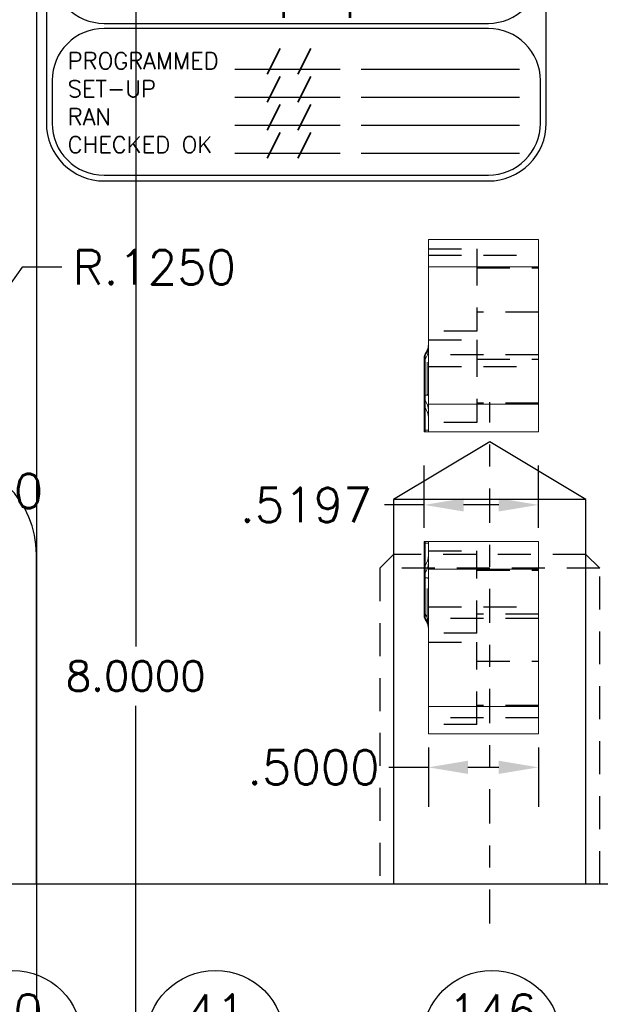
# Model space of a CAD drawing. Header units: inches. Extents: x -77 to 299, y -110 to 144.
# Tile 144 of 256: x 18.1 to 20.74, y -46.2 to -41.72. Entities that reach past the tile are written whole.
import ezdxf
from ezdxf.enums import TextEntityAlignment as Align

# ---------------------------------------------------------------- set-up
doc = ezdxf.new("R2010")
doc.units = ezdxf.units.IN
doc.header["$MEASUREMENT"] = 0
doc.linetypes.add('CENTER', pattern=[0.249, 0.156, -0.031, 0.031, -0.031])
doc.linetypes.add('HIDDEN', pattern=[0.225, 0.15, -0.075])
doc.layers.get('DEFPOINTS').update_dxf_attribs({"color": 8})
for name, color, linetype in [('DSS-M-BA', 74, 'Continuous'), ('DSS-M-C', 74, 'CENTER'), ('DSS-M-H', 4, 'HIDDEN'), ('DSS-M-S', 53, 'Continuous'), ('DST-M-BA', 74, 'Continuous'), ('DST-M-c', 74, 'CENTER'), ('DST-M-H', 4, 'HIDDEN'), ('DST-M-S', 53, 'Continuous'), ('SVD-M-D', 42, 'Continuous'), ('SVD-M-S', 8, 'Continuous'), ('SVE-M-D', 42, 'Continuous'), ('SVE-M-H', 4, 'HIDDEN'), ('SVE-M-S', 8, 'Continuous'), ('SVF-M-M', 233, 'Continuous')]:
    doc.layers.add(name, color=color, linetype=linetype)
doc.styles.add('DIEMAKER', font='SIMPLEX.shx')
doc.styles.add('MONOTXT', font='MONOTXT')
doc.styles.add('R', font='ROMAND.SHX')
doc.styles.get("Standard").update_dxf_attribs({"font": 'txt.shx'})
doc.dimstyles.get("Standard").update_dxf_attribs({"dimtxt": 0.18, "dimasz": 0.18, "dimexe": 0.18, "dimexo": 0.0625, "dimgap": 0.09, "dimtad": 0, "dimtih": 1, "dimtoh": 1, "dimdec": 4, "dimzin": 0, "dimdsep": 46, "dimtxsty": 'Standard', "dimcen": 0.09, "dimadec": 0, "dimazin": 0, "dimtfac": 1, "dimtdec": 4, "dimtofl": 0, "dimtmove": 0, "dimatfit": 3, "dimfxl": 0, "dimtolj": 1, "dimtzin": 0, "dimarcsym": 0})
doc.dimstyles.new('STANDARD$0', dxfattribs={"dimtxt": 0.156, "dimasz": 0.18, "dimexe": 0.18, "dimexo": 0.0625, "dimgap": 0.07, "dimtad": 0, "dimtih": 1, "dimtoh": 1, "dimdec": 4, "dimzin": 4, "dimdsep": 46, "dimtxsty": 'Standard', "dimcen": 0.09, "dimclrd": 2, "dimclre": 2, "dimclrt": 2, "dimadec": 4, "dimazin": 0, "dimtfac": 1, "dimtdec": 4, "dimtofl": 0, "dimtmove": 0, "dimatfit": 3, "dimfxl": 0, "dimtolj": 1, "dimtzin": 0, "dimarcsym": 0})

# ---------------------------------------------------------------- blocks, each defined once
blk = doc.blocks.new('DMDBSPLT')
blk.add_line((0.4831, 0), (-0.4831, 0))
blk.add_circle((0, 0), 0.5)
at = {"flags": 1}
for tag, p in [('H/T', (4.3481, 0.1)), ('XDIM', (0.8518, 0.1)), ('YDIM', (2.7624, 0.1)), ('MATL', (0.5618, -0.3997)), ('ZDIM', (2.1539, -0.4)), ('DE#1', (0, -0.9)), ('DE#2', (0, -1.3)), ('DE#3', (0, -1.7))]:
    blk.add_attdef(tag, p, '', height=0.25, dxfattribs=at)
for tag, p in [('DET#', (0.0048, 0.077)), ('SHT#', (0.0007, -0.3175))]:
    blk.add_attdef(tag, text='', height=0.25).set_placement(p, align=Align.CENTER)
blk.add_attdef('QTY#', text='', height=0.25, dxfattribs=at).set_placement((4.2967, -0.4), align=Align.RIGHT)
blk = doc.blocks.new('DMDT001')
for p, q in [((0.7257, 0.1211), (1.2132, 0.1211)), ((-0.6188, -1.8033), (0.1437, -1.8033)), ((0.295, -1.8033), (1.4368, -1.8033)), ((-0.6188, -2.0057), (0.1437, -2.0057)), ((0.295, -2.0057), (1.4368, -2.0057)), ((-0.6188, -2.2081), (0.1437, -2.2081)), ((0.295, -2.2081), (1.4368, -2.2081)), ((-0.6188, -2.4105), (0.1437, -2.4105)), ((0.295, -2.4105), (1.4368, -2.4105))]:
    blk.add_line(p, q)
for points in [[(-1.5618, -2.6113), (1.2132, -2.6113, 0.414214), (1.6302, -2.1943), (1.6302, 0.4961, 0.414214), (1.2132, 0.9131), (-1.5618, 0.9131, 0.414214), (-1.9788, 0.4961), (-1.9788, -2.1943, 0.414214)], [(-1.5618, -1.4726), (1.2132, -1.4726, 0.414214), (1.5882, -1.0976), (1.5882, 0.4961, 0.414214), (1.2132, 0.8711), (-1.5618, 0.8711, 0.414214), (-1.9368, 0.4961), (-1.9368, -1.0976, 0.414214)], [(-1.5618, -2.5693), (1.2132, -2.5693, 0.414214), (1.5882, -2.1943), (1.5882, -1.8851, 0.414214), (1.2132, -1.5101), (-1.5618, -1.5101, 0.414214), (-1.9368, -1.8851), (-1.9368, -2.1943, 0.414214)]]:
    blk.add_lwpolyline(points, format="xyb", close=True)
for centre, start, end in [((0.7257, 0.4961), 90, 270), ((1.2132, 0.4961), 270, 90)]:
    blk.add_arc(centre, 0.375, start, end)
at = {"color": 42}
for s, height, style, p in [('DETAIL', 0.34395, 'R', (-1.6251, 0.3158)), ('X=', 0.1875, 'MONOTXT', (-1.8306, -0.2918)), ('Y=', 0.1875, 'MONOTXT', (-1.8339, -0.6443)), ('Z=', 0.1875, 'MONOTXT', (-1.8372, -0.9969)), ('REQ', 0.1875, 'MONOTXT', (0.9986, -0.9969)), ('PROGRAMMED', 0.12, 'DIEMAKER', (-1.8247, -1.8035)), ('SET-UP', 0.12, 'DIEMAKER', (-1.8247, -2.0053)), ('RAN', 0.12, 'DIEMAKER', (-1.8247, -2.2071)), ('CHECKED OK', 0.12, 'DIEMAKER', (-1.8247, -2.4089))]:
    blk.add_text(s, height=height, dxfattribs=dict(at, style=style)).set_placement(p)
for p in [(-0.3953, -1.799), (-0.3953, -2.0014), (-0.3953, -2.2038), (-0.3953, -2.4062)]:
    blk.add_text('/ /', height=0.12107).set_placement(p)
at = {"color": 42, "style": 'R', "width": 0.571895}
blk.add_attdef('DET#', text='', height=0.45, dxfattribs=at).set_placement((0.5139, 0.282), (1.4514, 0.282), align=Align.FIT)
at = {"color": 42, "style": 'DIEMAKER'}
for tag, p in [('XDIM', (-1.4342, -0.2918)), ('YDIM', (-1.4375, -0.6443)), ('ZDIM', (-1.4408, -0.9969))]:
    blk.add_attdef(tag, p, '', height=0.1875, dxfattribs=at)
for tag, p in [('MATL', (1.513, -0.2918)), ('H/T', (1.4952, -0.6443)), ('QTY#', (0.8173, -0.9969))]:
    blk.add_attdef(tag, text='', height=0.1875, dxfattribs=at).set_placement(p, align=Align.RIGHT)
at = {"color": 42, "style": 'DIEMAKER', "width": 5.370504, "flags": 4}
blk.add_attdef('DE#1', text='', height=0.1875, dxfattribs=at).set_placement((-1.6994, -1.3715), (1.3694, -1.3715), align=Align.FIT)
at = {"color": 42, "style": 'DIEMAKER', "flags": 5}
for tag, p in [('DE#2', (-1.8615, -2.8611)), ('DE#3', (-1.8533, -3.1611))]:
    blk.add_attdef(tag, p, '', height=0.1875, dxfattribs=at)
blk = doc.blocks.new('*D2630')
at = {"layer": 'DEFPOINTS', "color": 0}
for p in [(18.181, -40.7021), (18.6314, -40.7021), (18.181, -48.7021)]:
    blk.add_point(p, dxfattribs=at)
at = {"layer": 'SVD-M-D', "color": 0, "lineweight": -2}
for p, q in [((18.2279, -40.7021), (18.7664, -40.7021)), ((18.6314, -40.8371), (18.6314, -44.5671)), ((18.6314, -48.5671), (18.6314, -44.8371)), ((18.2279, -48.7021), (18.7664, -48.7021))]:
    blk.add_line(p, q, dxfattribs=at)
at = {"layer": 'SVD-M-D', "color": 0}
for points in [[(18.6089, -40.8371), (18.6539, -40.8371), (18.6314, -40.7021)], [(18.6089, -48.5671), (18.6539, -48.5671), (18.6314, -48.7021)]]:
    blk.add_solid(points, dxfattribs=at)
at = {"layer": 'SVD-M-D', "color": 0, "insert": (18.6314, -44.7021), "char_height": 0.135, "attachment_point": 5}
blk.add_mtext('\\A1;8.0000', dxfattribs=at)
blk = doc.blocks.new('*D2648')
at = {"layer": 'DEFPOINTS', "color": 0}
for p in [(17.9049, -43.1337), (17.8319, -43.2351)]:
    blk.add_point(p, dxfattribs=at)
at = {"layer": 'SVE-M-D', "color": 2, "lineweight": -2}
for p, q in [((18.1152, -42.8415), (18.0101, -42.9876)), ((18.2952, -42.8415), (18.1152, -42.8415)), ((17.8319, -43.3251), (17.8319, -43.1451)), ((17.7419, -43.2351), (17.9219, -43.2351))]:
    blk.add_line(p, q, dxfattribs=at)
at = {"layer": 'SVE-M-D', "color": 2}
blk.add_solid([(17.9857, -42.9701), (18.0344, -43.0051), (17.9049, -43.1337)], dxfattribs=at)
at = {"layer": 'SVE-M-D', "color": 2, "insert": (18.7162, -42.8415), "char_height": 0.156, "attachment_point": 5}
blk.add_mtext('\\A1;R.1250', dxfattribs=at)
blk = doc.blocks.new('*D2650')
at = {"layer": 'DEFPOINTS', "color": 0}
for p in [(16.8819, -43.4851), (16.968, -43.5757)]:
    blk.add_point(p, dxfattribs=at)
at = {"layer": 'SVE-M-D', "color": 2, "lineweight": -2}
for p, q in [((16.8819, -43.5751), (16.8819, -43.3951)), ((16.7919, -43.4851), (16.9719, -43.4851)), ((17.2389, -43.8603), (17.0921, -43.7061)), ((17.4189, -43.8603), (17.2389, -43.8603))]:
    blk.add_line(p, q, dxfattribs=at)
blk.add_arc((16.8819, -43.4851), 0.125, 208.6479, 36.0901, dxfattribs=at)
at = {"layer": 'SVE-M-D', "color": 2}
blk.add_solid([(17.1139, -43.6854), (17.0704, -43.7268), (16.968, -43.5757)], dxfattribs=at)
at = {"layer": 'SVE-M-D', "color": 2, "insert": (17.8399, -43.8603), "char_height": 0.156, "attachment_point": 5}
blk.add_mtext('\\A1;R.1250', dxfattribs=at)
blk = doc.blocks.new('*D2660')
at = {"layer": 'DEFPOINTS', "color": 0}
for p in [(19.9432, -43.9232), (19.9432, -44.09), (20.4629, -44.09)]:
    blk.add_point(p, dxfattribs=at)
at = {"layer": 'SVE-M-D', "color": 2, "lineweight": -2}
for p, q in [((19.9432, -44.0275), (19.9432, -43.7432)), ((20.4629, -44.0275), (20.4629, -43.7432)), ((19.9432, -43.9232), (19.7632, -43.9232)), ((20.2829, -43.9232), (20.1232, -43.9232))]:
    blk.add_line(p, q, dxfattribs=at)
at = {"layer": 'SVE-M-D', "color": 2}
for points in [[(20.1232, -43.8932), (20.1232, -43.9532), (19.9432, -43.9232)], [(20.2829, -43.8932), (20.2829, -43.9532), (20.4629, -43.9232)]]:
    blk.add_solid(points, dxfattribs=at)
at = {"layer": 'SVE-M-D', "color": 2, "insert": (19.4072, -43.9232), "char_height": 0.156, "attachment_point": 5}
blk.add_mtext('\\A1;.5197', dxfattribs=at)
blk = doc.blocks.new('*D2661')
at = {"layer": 'DEFPOINTS', "color": 0}
for p in [(19.9629, -44.965), (20.4629, -44.965), (19.9629, -45.1174)]:
    blk.add_point(p, dxfattribs=at)
at = {"layer": 'SVE-M-D', "color": 2, "lineweight": -2}
for p, q in [((19.9629, -45.0275), (19.9629, -45.2974)), ((20.4629, -45.0275), (20.4629, -45.2974)), ((19.9629, -45.1174), (19.7829, -45.1174)), ((20.2829, -45.1174), (20.1429, -45.1174))]:
    blk.add_line(p, q, dxfattribs=at)
at = {"layer": 'SVE-M-D', "color": 2}
for points in [[(20.1429, -45.0874), (20.1429, -45.1474), (19.9629, -45.1174)], [(20.2829, -45.0874), (20.2829, -45.1474), (20.4629, -45.1174)]]:
    blk.add_solid(points, dxfattribs=at)
at = {"layer": 'SVE-M-D', "color": 2, "insert": (19.4399, -45.1174), "char_height": 0.156, "attachment_point": 5}
blk.add_mtext('\\A1;.5000', dxfattribs=at)

msp = doc.modelspace()

# ---------------------------------------------------------------- linework, layer by layer
at = {"layer": 'DSS-M-BA'}
msp.add_lwpolyline([(18.46978, -40.39236, 0, 0.0567, 0), (18.36153, -40.75427, 0, 0, 0.1481538), (18.88941, -46.05935, 0, 0, 0.1488366)], format="xyseb", dxfattribs=at)
at = {"layer": 'DSS-M-C'}
msp.add_line((20.2419, -45.82856), (20.2419, -43.45606), dxfattribs=at)
at = {"layer": 'DSS-M-H'}
msp.add_line((20.7419, -44.21106), (19.7419, -44.21106), dxfattribs=at)
msp.add_lwpolyline([(20.7419, -45.64856), (20.7419, -44.21106), (20.6794, -44.14856), (19.8044, -44.14856), (19.7419, -44.21106), (19.7419, -45.64856)], dxfattribs=at)
at = {"layer": 'DSS-M-S'}
msp.add_line((20.6794, -43.89856), (19.8044, -43.89856), dxfattribs=at)
msp.add_lwpolyline([(4.2419, -17.89856), (25.2419, -17.89856), (25.2419, -45.64856), (4.2419, -45.64856)], close=True, dxfattribs=at)
msp.add_lwpolyline([(20.6794, -45.64856), (20.6794, -43.89856), (20.2419, -43.63606), (19.8044, -43.89856), (19.8044, -45.64856)], dxfattribs=at)
at = {"layer": 'DST-M-BA'}
msp.add_lwpolyline([(20.14837, -32.32687, 0, 0.0567, 0), (20.10175, -32.70198, 0, 0, 0.0640627), (20.2076, -46.04439, 0, 0, 0.0640627)], format="xyseb", dxfattribs=at)
at = {"layer": 'DST-M-c'}
msp.add_line((20.2419, -45.82856), (20.2419, -43.45606), dxfattribs=at)
at = {"layer": 'DST-M-H'}
msp.add_line((20.7419, -44.21106), (19.7419, -44.21106), dxfattribs=at)
msp.add_lwpolyline([(20.7419, -45.64856), (20.7419, -44.21106), (20.6794, -44.14856), (19.8044, -44.14856), (19.7419, -44.21106), (19.7419, -45.64856)], dxfattribs=at)
at = {"layer": 'DST-M-S'}
msp.add_line((20.6794, -43.89856), (19.8044, -43.89856), dxfattribs=at)
msp.add_lwpolyline([(11.3044, -17.89856), (11.3044, -19.39856, 1), (12.1794, -19.39856), (12.1794, -17.89856), (17.3044, -17.89856), (17.3044, -19.39856, 1), (18.1794, -19.39856), (18.1794, -17.89856), (25.2419, -17.89856), (25.2419, -45.64856), (18.1794, -45.64856), (18.1794, -44.14856, 1), (17.3044, -44.14856), (17.3044, -45.64856), (12.1794, -45.64856), (12.1794, -44.14856, 1), (11.3044, -44.14856), (11.3044, -45.64856), (4.2419, -45.64856), (4.2419, -17.89856)], format="xyb", close=True, dxfattribs=at)
msp.add_lwpolyline([(20.6794, -45.64856), (20.6794, -43.89856), (20.2419, -43.63606), (19.8044, -43.89856), (19.8044, -45.64856)], dxfattribs=at)
at = {"layer": 'SVD-M-S', "color": 1}
msp.add_lwpolyline([(4.80598, -48.70215), (18.18098, -48.70215), (18.18098, -40.70215), (4.80598, -40.70215)], close=True, dxfattribs=at)
at = {"layer": 'SVE-M-H'}
for p, q in [((19.96292, -42.75747), (20.18292, -42.75747)), ((19.96292, -42.78715), (20.46292, -42.78715)), ((20.18292, -42.75747), (20.18292, -42.77504)), ((20.18292, -42.77504), (20.18292, -43.13247)), ((20.18292, -42.84447), (20.46292, -42.84447)), ((20.46292, -43.04547), (20.18292, -43.04547)), ((20.18292, -43.13247), (19.96292, -43.13247)), ((19.96292, -43.17247), (20.18292, -43.17247)), ((20.18292, -43.17247), (20.18292, -43.19004)), ((20.18292, -43.19004), (20.18292, -43.54747)), ((20.46292, -43.23986), (19.96292, -43.23986)), ((20.18292, -43.25947), (20.46292, -43.25947)), ((19.96292, -43.29269), (20.46292, -43.29269)), ((20.46292, -43.46047), (20.18292, -43.46047)), ((20.18292, -43.54747), (19.96292, -43.54747)), ((19.96292, -44.13247), (20.18292, -44.13247)), ((20.18292, -44.50747), (20.18292, -44.13247)), ((20.18292, -44.21947), (20.46292, -44.21947)), ((19.96292, -44.38726), (20.46292, -44.38726)), ((20.46292, -44.44009), (19.96292, -44.44009)), ((20.46292, -44.42047), (20.18292, -44.42047)), ((20.18292, -44.50747), (19.96292, -44.50747)), ((19.96292, -44.54747), (20.18292, -44.54747)), ((20.18292, -44.92247), (20.18292, -44.54747)), ((20.18292, -44.63447), (20.46292, -44.63447)), ((20.46292, -44.83547), (20.18292, -44.83547)), ((20.46292, -44.8928), (19.96292, -44.8928)), ((20.18292, -44.92247), (19.96292, -44.92247))]:
    msp.add_line(p, q, dxfattribs=at)
at = {"layer": 'SVE-M-S', "color": 7, "linetype": 'Continuous', "lineweight": 15}
for p, q in [((19.96292, -42.71497), (20.46292, -42.71497)), ((19.96292, -42.83997), (19.96292, -42.71497)), ((20.46292, -42.71497), (20.46292, -42.83997)), ((19.96292, -42.83997), (20.46292, -42.83997)), ((19.96292, -43.46497), (19.96292, -42.83997)), ((20.46292, -42.83997), (20.46292, -43.46497)), ((19.96176, -43.20349), (19.96268, -43.19776)), ((19.94323, -43.24914), (19.94323, -43.2681)), ((19.94323, -43.43127), (19.94323, -43.24914)), ((19.94333, -43.24838), (19.94373, -43.24623)), ((19.94754, -43.23679), (19.94761, -43.25947)), ((19.94761, -43.25947), (19.94761, -43.44732)), ((19.94323, -43.58997), (19.94323, -43.43127)), ((19.94323, -43.43395), (19.94323, -43.46736)), ((19.94761, -43.44732), (19.94761, -43.48073)), ((19.94761, -43.48073), (19.94761, -43.58249)), ((19.96292, -43.46497), (20.46292, -43.46497)), ((19.96292, -43.58997), (19.96292, -43.46497)), ((20.46292, -43.46497), (20.46292, -43.58997)), ((19.94323, -43.58249), (19.94323, -43.58997)), ((19.94323, -43.58249), (19.94761, -43.58249)), ((19.94761, -43.58997), (19.94323, -43.58997)), ((19.94761, -43.58249), (19.96292, -43.58249)), ((19.94761, -43.58249), (19.94761, -43.58997)), ((19.96292, -43.58997), (19.94761, -43.58997)), ((20.46292, -43.58997), (19.96292, -43.58997)), ((19.94323, -44.09746), (19.94323, -44.08997)), ((19.94323, -44.08997), (19.94323, -44.24868)), ((19.94761, -44.08997), (19.94323, -44.08997)), ((19.94761, -44.09746), (19.94323, -44.09746)), ((19.94761, -44.08997), (19.94761, -44.09746)), ((19.94761, -44.09746), (19.96292, -44.09746)), ((19.94761, -44.09746), (19.94761, -44.19921)), ((20.46292, -44.08997), (19.96292, -44.08997)), ((19.96292, -44.21497), (19.96292, -44.08997)), ((20.46292, -44.21497), (20.46292, -44.08997)), ((19.94323, -44.246), (19.94323, -44.21259)), ((19.94761, -44.19921), (19.94761, -44.23263)), ((20.46292, -44.21497), (19.96292, -44.21497)), ((19.96292, -44.21497), (19.96292, -44.83997)), ((20.46292, -44.83997), (20.46292, -44.21497)), ((19.94323, -44.24868), (19.94323, -44.43081)), ((19.94761, -44.23263), (19.94761, -44.42048)), ((19.94323, -44.43081), (19.94323, -44.41184)), ((19.96268, -44.48219), (19.96176, -44.47646)), ((19.96292, -44.83997), (20.46292, -44.83997)), ((19.96292, -44.96497), (19.96292, -44.83997)), ((20.46292, -44.96497), (20.46292, -44.83997)), ((20.46292, -44.96497), (19.96292, -44.96497))]:
    msp.add_line(p, q, dxfattribs=at)
at = {"layer": 'SVE-M-S', "color": 7, "linetype": 'HIDDEN', "lineweight": 0}
for p, q in [((19.95792, -43.4242), (19.95792, -43.22562)), ((19.96292, -43.21874), (19.96292, -43.21866)), ((19.94373, -43.24623), (19.9444, -43.24263)), ((19.94823, -43.24555), (19.94823, -43.2456)), ((19.94823, -43.4242), (19.94823, -43.2456)), ((19.94823, -43.4242), (19.95792, -43.4242)), ((19.94823, -44.43435), (19.94823, -44.25575)), ((19.94823, -44.25575), (19.95792, -44.25575)), ((19.95792, -44.45433), (19.95792, -44.25575)), ((19.94823, -44.4344), (19.94823, -44.43435)), ((19.96292, -44.46121), (19.96292, -44.46129))]:
    msp.add_line(p, q, dxfattribs=at)
at = {"layer": 'SVE-M-S', "color": 7, "linetype": 'Continuous', "lineweight": 15, "flags": 128}
msp.add_lwpolyline([(19.96292, -44.08997), (19.96268, -44.08997), (19.96195, -44.08997), (19.96073, -44.08997), (19.95904, -44.08997), (19.95687, -44.08997), (19.95424, -44.08997), (19.95114, -44.08997), (19.94761, -44.08997)], dxfattribs=at)
at = {"layer": 'SVE-M-S', "color": 7, "linetype": 'HIDDEN', "lineweight": 0}
msp.add_arc((19.80243, -43.18458), 0.16082, 345.21596, 355.21195, dxfattribs=at)
at = {"layer": 'SVE-M-S', "color": 7, "linetype": 'Continuous', "lineweight": 15}
for centre, radius, start, end in [((19.96662, -43.4337), 0.02339, 180.60121, 215.62144), ((19.88108, -43.49499), 0.08185, 0.60121, 35.62145), ((19.96662, -43.46711), 0.02339, 180.60121, 215.62144), ((19.88108, -43.5284), 0.08185, 0.60121, 35.62145), ((19.88108, -44.15154), 0.08185, 324.37855, 359.39879), ((19.96662, -44.21283), 0.02339, 144.37855, 179.39879), ((19.88108, -44.18496), 0.08185, 324.37855, 359.39879), ((19.96662, -44.24625), 0.02339, 144.37855, 179.39879)]:
    msp.add_arc(centre, radius, start, end, dxfattribs=at)
at = {"layer": 'SVE-M-S', "color": 7, "linetype": 'HIDDEN', "lineweight": 0, "extrusion": (0, 0, -1)}
for centre, major_axis, start_param, end_param in [((19.94823, -43.43127), (0, -0.00707), 1.5707959, 3.1415998), ((19.95792, -43.41713), (0, 0.00707), 1.5707963, 3.1415926), ((19.94823, -44.24868), (0, -0.00707), 6.2831782, 7.8539821), ((19.95792, -44.26282), (0, 0.00707), 0, 1.5707963)]:
    msp.add_ellipse(centre, major_axis=major_axis, ratio=0.7071068, start_param=start_param, end_param=end_param, dxfattribs=at)
at = {"layer": 'SVE-M-S', "color": 7, "linetype": 'Continuous', "lineweight": 15}
for points, knots in [([(19.9444, -43.24263), (19.94446, -43.24231), (19.94488, -43.23974), (19.94654, -43.23742), (19.94798, -43.23539)], [0, 0, 0, 0, 0.1270172, 1, 1, 1, 1]), ([(19.96292, -43.19209), (19.96288, -43.1939), (19.9628, -43.1974), (19.96219, -43.20248), (19.96129, -43.20723), (19.96015, -43.21165), (19.95883, -43.21573), (19.95739, -43.21947), (19.95587, -43.22288), (19.95433, -43.22597), (19.95281, -43.22873), (19.95134, -43.23117), (19.94997, -43.23331), (19.94872, -43.23515), (19.94791, -43.23627), (19.94753, -43.23679)], [0, 0, 0, 0, 0.1164226, 0.2262201, 0.3294331, 0.4260897, 0.5162066, 0.5997141, 0.6766221, 0.7469811, 0.8107724, 0.8679548, 0.9185585, 0.9625996, 1, 1, 1, 1]), ([(19.94791, -43.23547), (19.94995, -43.23249), (19.954, -43.22655), (19.95828, -43.21717), (19.96092, -43.20946), (19.96157, -43.20485), (19.96176, -43.20349)], [0, 0, 0, 0, 0.2940929, 0.5856775, 0.8782039, 1, 1, 1, 1]), ([(19.96292, -43.19209), (19.96292, -43.19211), (19.96292, -43.19216), (19.96292, -43.19401), (19.9628, -43.19602), (19.96268, -43.198)], [0, 0, 0, 0, 0.0094488, 0.0283474, 1, 1, 1, 1]), ([(19.94323, -43.2681), (19.94326, -43.26758), (19.94331, -43.26653), (19.94369, -43.26501), (19.94444, -43.26326), (19.94565, -43.26141), (19.94699, -43.26008), (19.94761, -43.25947)], [0, 0, 0, 0, 0.1665175, 0.3332655, 0.5002605, 0.767607, 1, 1, 1, 1]), ([(19.94323, -43.2681), (19.94323, -43.26963), (19.94323, -43.27269), (19.94323, -43.27748), (19.94323, -43.2824), (19.94323, -43.28749), (19.94323, -43.29386), (19.94323, -43.30163), (19.94323, -43.31087), (19.94323, -43.31721), (19.94323, -43.32038)], [0, 0, 0, 0, 0.10036842, 0.20034045, 0.30015076, 0.40003518, 0.50022898, 0.66680024, 0.83302517, 1, 1, 1, 1]), ([(19.94323, -43.32038), (19.94323, -43.3225), (19.94323, -43.32671), (19.94323, -43.33308), (19.94323, -43.33947), (19.94323, -43.34587), (19.94323, -43.35228), (19.94323, -43.36082), (19.94323, -43.37137), (19.94323, -43.38376), (19.94323, -43.39163), (19.94323, -43.39557)], [0, 0, 0, 0, 0.0837808, 0.1670715, 0.2501088, 0.3331315, 0.4163784, 0.5000866, 0.6668623, 0.8328625, 1, 1, 1, 1]), ([(19.94323, -43.46736), (19.94323, -43.46919), (19.94323, -43.47283), (19.94323, -43.47867), (19.94323, -43.48476), (19.94323, -43.49334), (19.94323, -43.50476), (19.94323, -43.51939), (19.94323, -43.53472), (19.94323, -43.55047), (19.94323, -43.56645), (19.94323, -43.57714), (19.94323, -43.58249)], [0, 0, 0, 0, 0.0619371, 0.1236909, 0.1854261, 0.2473076, 0.3735945, 0.5000407, 0.6263276, 0.7527738, 0.8762706, 1, 1, 1, 1]), ([(19.94323, -44.35956), (19.94323, -44.347), (19.94323, -44.33401), (19.94323, -44.30852), (19.94323, -44.29601), (19.94323, -44.28438)], [0, 0, 0, 0, 0.5, 0.5, 1, 1, 1, 1]), ([(19.94761, -44.42048), (19.94707, -44.41995), (19.94572, -44.41865), (19.94433, -44.41655), (19.9434, -44.41418), (19.94329, -44.41262), (19.94323, -44.41184)], [0, 0, 0, 0, 0.2002256, 0.4998111, 0.750029, 1, 1, 1, 1]), ([(19.94798, -44.44456), (19.94667, -44.44251), (19.94404, -44.43838), (19.94357, -44.43384), (19.94333, -44.43157)], [0, 0, 0, 0, 0.4989143, 1, 1, 1, 1]), ([(19.94753, -44.44316), (19.94819, -44.44406), (19.94879, -44.44491), (19.94938, -44.44579), (19.94998, -44.44667), (19.95056, -44.44755), (19.95112, -44.44845), (19.95224, -44.45023), (19.95327, -44.45203), (19.95423, -44.45384), (19.95615, -44.45748), (19.95776, -44.46118), (19.95905, -44.46496), (19.9616, -44.47241), (19.96292, -44.48019), (19.96292, -44.48785)], [0.0000004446, 0.0000004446, 0.0000004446, 0.0000004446, 0.0001080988, 0.0001080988, 0.0001080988, 0.0002161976, 0.0002161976, 0.0002161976, 0.0004323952, 0.0004323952, 0.0004323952, 0.0008647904, 0.0008647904, 0.0008647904, 0.0017187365, 0.0017187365, 0.0017187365, 0.0017187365]), ([(19.96176, -44.47646), (19.96157, -44.4751), (19.96092, -44.47049), (19.95828, -44.46278), (19.954, -44.4534), (19.94995, -44.44746), (19.94791, -44.44447)], [0, 0, 0, 0, 0.1217961, 0.4143225, 0.7059071, 1, 1, 1, 1])]:
    msp.add_open_spline(points, degree=3, knots=knots, dxfattribs=at)
at = {"layer": 'SVE-M-S', "color": 8, "linetype": 'Continuous', "lineweight": 15}
for points, knots in [([(19.94753, -43.23679), (19.94755, -43.23631), (19.94756, -43.23579), (19.94791, -43.23551), (19.94794, -43.23548)], [0, 0, 0, 0, 0.9257248, 1, 1, 1, 1]), ([(19.94754, -44.44316), (19.94755, -44.44364), (19.94757, -44.44416), (19.94792, -44.44444), (19.94795, -44.44446)], [0, 0, 0, 0, 0.9263879, 1, 1, 1, 1]), ([(19.96292, -44.48785), (19.96292, -44.48785), (19.96292, -44.48785), (19.96292, -44.48785), (19.96292, -44.48784), (19.96292, -44.4878), (19.96292, -44.48572), (19.96267, -44.48361), (19.96242, -44.48153)], [0, 0, 0, 0, 0.000111, 0.0003768, 0.0013725, 0.0052208, 0.020347, 1, 1, 1, 1])]:
    msp.add_open_spline(points, degree=3, knots=knots, dxfattribs=at)
at = {"layer": 'SVE-M-S', "color": 7, "linetype": 'Continuous', "lineweight": 15}
for points in [[(19.94761, -43.25947), (19.95762, -43.24697), (19.96292, -43.23287), (19.96292, -43.21874)], [(19.94323, -43.24907), (19.94325, -43.24476), (19.94475, -43.24058), (19.94754, -43.23679)], [(19.94323, -43.24914), (19.94323, -43.24911), (19.94323, -43.24909), (19.94323, -43.24907)], [(19.94323, -43.43395), (19.94323, -43.42321), (19.94323, -43.41008), (19.94323, -43.39557)], [(19.94323, -44.21259), (19.94323, -44.18316), (19.94323, -44.14133), (19.94323, -44.09746)], [(19.94323, -44.28438), (19.94323, -44.26987), (19.94323, -44.25674), (19.94323, -44.246)], [(19.94323, -44.41184), (19.94323, -44.39679), (19.94323, -44.37867), (19.94323, -44.35956)], [(19.94323, -44.43081), (19.94323, -44.43083), (19.94323, -44.43086), (19.94323, -44.43088)], [(19.94323, -44.43088), (19.94325, -44.43517), (19.94472, -44.43936), (19.94754, -44.44316)], [(19.94753, -44.44316), (19.94755, -44.4356), (19.94758, -44.42804), (19.94761, -44.42048)], [(19.94761, -44.42048), (19.95762, -44.43298), (19.96292, -44.44708), (19.96292, -44.46121)]]:
    msp.add_open_spline(points, degree=3, dxfattribs=at)
at = {"layer": 'SVE-M-S', "color": 7, "linetype": 'HIDDEN', "lineweight": 0}
for points, knots in [([(19.94794, -43.23548), (19.9482, -43.23521), (19.94874, -43.23462), (19.95023, -43.23439), (19.95139, -43.2347), (19.95197, -43.23486)], [0, 0, 0, 0, 0.3150134, 0.6575068, 1, 1, 1, 1]), ([(19.95197, -43.23486), (19.9515, -43.23553), (19.95059, -43.23687), (19.94955, -43.23897), (19.94881, -43.24112), (19.94833, -43.24331), (19.94827, -43.2448), (19.94823, -43.24555)], [0, 0, 0, 0, 0.2018508, 0.4009569, 0.5991298, 0.7982067, 1, 1, 1, 1]), ([(19.95792, -43.22562), (19.95701, -43.22718), (19.95519, -43.23032), (19.95304, -43.23335), (19.95197, -43.23486)], [0, 0, 0, 0, 0.5, 1, 1, 1, 1]), ([(19.96292, -43.22208), (19.96292, -43.22301), (19.96238, -43.22393), (19.96145, -43.22458), (19.96053, -43.22524), (19.95923, -43.22562), (19.95792, -43.22562)], [0, 0, 0, 0, 0.5, 0.5, 0.5, 1.0000087, 1.0000087, 1.0000087, 1.0000087]), ([(19.94823, -43.24555), (19.94693, -43.24554), (19.94562, -43.24592), (19.9447, -43.24657), (19.94377, -43.24723), (19.94323, -43.24815), (19.94323, -43.24907)], [0, 0, 0, 0, 0.5, 0.5, 0.5, 1, 1, 1, 1]), ([(19.94823, -43.2456), (19.94693, -43.2456), (19.94562, -43.24598), (19.94377, -43.24729), (19.94323, -43.24821), (19.94323, -43.24914)], [0, 0, 0, 0, 0.5, 0.5, 1, 1, 1, 1]), ([(19.94323, -44.43081), (19.94323, -44.43174), (19.94377, -44.43266), (19.94562, -44.43397), (19.94693, -44.43435), (19.94823, -44.43435)], [0, 0, 0, 0, 0.5, 0.5, 1, 1, 1, 1]), ([(19.94823, -44.4344), (19.94693, -44.4344), (19.94562, -44.43403), (19.9447, -44.43337), (19.94377, -44.43272), (19.94323, -44.4318), (19.94323, -44.43088)], [0, 0, 0, 0, 0.5, 0.5, 0.5, 1, 1, 1, 1]), ([(19.94795, -44.44446), (19.9482, -44.44474), (19.94875, -44.44533), (19.95023, -44.44556), (19.95139, -44.44525), (19.95197, -44.44509)], [0, 0, 0, 0, 0.3151947, 0.6575969, 1, 1, 1, 1]), ([(19.96292, -44.45787), (19.96292, -44.45694), (19.96238, -44.45602), (19.96145, -44.45537), (19.96053, -44.45471), (19.95923, -44.45433), (19.95792, -44.45433)], [0, 0, 0, 0, 0.5, 0.5, 0.5, 1.0000087, 1.0000087, 1.0000087, 1.0000087]), ([(19.96242, -44.48153), (19.96225, -44.47826), (19.9618, -44.46965), (19.95941, -44.4602), (19.95792, -44.45433)], [0, 0, 0, 0, 0.3789275, 1, 1, 1, 1])]:
    msp.add_open_spline(points, degree=3, knots=knots, dxfattribs=at)
for points in [[(19.95197, -44.44509), (19.94952, -44.44178), (19.94825, -44.43813), (19.94823, -44.4344)], [(19.95792, -44.45433), (19.95617, -44.4512), (19.95418, -44.44812), (19.95197, -44.44509)]]:
    msp.add_open_spline(points, degree=3, dxfattribs=at)

# ---------------------------------------------------------------- block references
at = {"layer": 'DSS-M-BA', "xscale": 0.63, "yscale": 0.63, "zscale": 0.63}
for p, values in [((18.07151, -46.35636), {'DET#': '40', 'SHT#': '4'}), ((18.99393, -46.35636), {'DET#': '41', 'SHT#': '4'})]:
    msp.add_blockref('DMDBSPLT', p, dxfattribs=at).add_auto_attribs(values)
at = {"layer": 'DST-M-BA', "xscale": 0.63, "yscale": 0.63, "zscale": 0.63}
msp.add_blockref('DMDBSPLT', (20.25121, -46.35636), dxfattribs=at).add_auto_attribs({'DET#': '146', 'SHT#': '5'})
at = {"layer": 'SVF-M-M'}
ref = msp.add_blockref('DMDT001', (19.4715, -40.80408), dxfattribs=dict(at, xscale=0.63, yscale=0.63, zscale=0.63))
ref.add_attrib('DET#', '102', dxfattribs={"layer": '0', "color": 42, "height": 0.2835, "style": 'R', "width": 0.767544}).set_placement((19.79523, -40.62639), (20.38585, -40.62639), align=Align.FIT)
ref.add_attrib('XDIM', '10.4125', (18.56796, -40.98794), dxfattribs={"layer": '0', "color": 42, "height": 0.118125, "style": 'DIEMAKER'})
ref.add_attrib('YDIM', '14.5000', (18.56587, -41.21002), dxfattribs={"layer": '0', "color": 42, "height": 0.118125, "style": 'DIEMAKER'})
ref.add_attrib('ZDIM', '1.0000', (18.56378, -41.4321), dxfattribs={"layer": '0', "color": 42, "height": 0.118125, "style": 'DIEMAKER'})
ref.add_attrib('MATL', 'A-2', dxfattribs={"layer": '0', "color": 42, "height": 0.118125, "style": 'DIEMAKER'}).set_placement((20.42469, -40.98794), align=Align.RIGHT)
ref.add_attrib('H/T', '58/60', dxfattribs={"layer": '0', "color": 42, "height": 0.118125, "style": 'DIEMAKER'}).set_placement((20.41346, -41.21002), align=Align.RIGHT)
ref.add_attrib('QTY#', '1', dxfattribs={"layer": '0', "color": 42, "height": 0.11812, "style": 'DIEMAKER'}).set_placement((19.9864, -41.4321), align=Align.RIGHT)
ref.add_attrib('DE#1', 'Stripper', dxfattribs={"layer": '0', "color": 42, "height": 0.118125, "style": 'DIEMAKER', "width": 2.888338, "flags": 4}).set_placement((18.40086, -41.66812), (20.33424, -41.66812), align=Align.FIT)

# ---------------------------------------------------------------- dimensions: what is measured, and where the dimension line sits
at = {"layer": 'SVD-M-D'}
dim = msp.add_linear_dim(base=(18.63141, -40.70215), p1=(18.18098, -48.70215), p2=(18.18098, -40.70215), angle=90, dimstyle='STANDARD$0', override={"dimscale": 0.75, "dimtxt": 0.18, "dimgap": 0.09, "dimzin": 0, "dimclrd": 0, "dimclre": 0, "dimclrt": 0, "dimadec": 0}, dxfattribs=at)
dim.commit()
dim.dimension.update_dxf_attribs({"geometry": '*D2630', "text_midpoint": (18.63141, -44.70215)})
at = {"layer": 'SVE-M-D'}
dim = msp.add_radius_dim(center=(17.83186, -43.23514), mpoint=(17.9049, -43.1337), dimstyle='Standard', override={"dimtxt": 0.156, "dimgap": 0.07, "dimzin": 4, "dimclrd": 2, "dimclre": 2, "dimclrt": 2, "dimadec": 4, "dimfxl": 0.18}, dxfattribs=at)
dim.commit()
dim.dimension.update_dxf_attribs({"geometry": '*D2648', "text_midpoint": (18.71624, -42.84154)})
dim = msp.add_radius_dim(center=(16.88186, -43.48514), mpoint=(16.96803, -43.57569), dimstyle='Standard', override={"dimtxt": 0.156, "dimgap": 0.07, "dimzin": 4, "dimclrd": 2, "dimclre": 2, "dimclrt": 2, "dimadec": 4, "dimfxl": 0.18}, dxfattribs=at)
dim.commit()
dim.dimension.update_dxf_attribs({"geometry": '*D2650', "text_midpoint": (17.83994, -43.86032), "dimtype": 164})
for base, p1, p2, picture, middle in [((19.94323, -43.92317), (20.46292, -44.08997), (19.94323, -44.08997), '*D2660', (19.40723, -43.92317)), ((19.96292, -45.11741), (20.46292, -44.96497), (19.96292, -44.96497), '*D2661', (19.43992, -45.11741))]:
    dim = msp.add_linear_dim(base=base, p1=p1, p2=p2, dimstyle='STANDARD$0', override={"dimfxl": 0.18}, dxfattribs=at)
    dim.commit()
    dim.dimension.update_dxf_attribs({"geometry": picture, "text_midpoint": middle})

doc.saveas('drawing.dxf')
